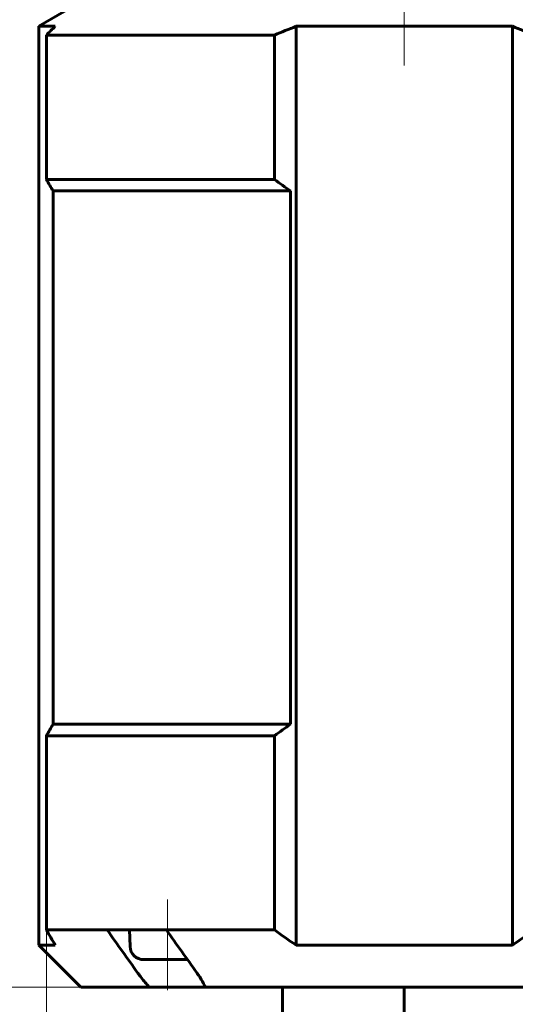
# Model space of a CAD drawing. Header units: millimetres. Extents: x 0 to 297, y 0 to 420.
# Tile 19 of 32: x 57 to 89, y 266 to 330. Entities that reach past the tile are written whole.
import ezdxf

# ---------------------------------------------------------------- set-up
doc = ezdxf.new("R2010")
doc.units = ezdxf.units.MM
for name, pattern in [('K5LT_AXLED', [12, 7.5, -1.5, 1.5, -1.5]), ('K5LT_BASIC', [0]), ('K5LT_THIN', [0])]:
    doc.linetypes.add(name, pattern=pattern)
doc.layers.add('Системный слой', color=7, linetype='Continuous')
doc.layers.add('Системный слой (1)', color=7, linetype='Continuous', true_color=0x6c6c6c)
doc.styles.add('KDIMTEXTSTYLE', font='txt', dxfattribs={"width": 0.96, "oblique": 15, "height": 5})
doc.styles.add('KTEXTSTYLE', font='txt', dxfattribs={"width": 0.96, "height": 5})
doc.dimstyles.new('KDIMSTYLE (0.50)', dxfattribs={"dimtxt": 5, "dimasz": 1, "dimexe": 2, "dimexo": 0, "dimgap": 1, "dimtad": 1, "dimlfac": 2, "dimtxsty": 'KDIMTEXTSTYLE', "dimsah": 1, "dimcen": 0, "dimdle": 1, "dimadec": 0, "dimazin": 0, "dimtfac": 0.667, "dimtmove": 0, "dimatfit": 3, "dimfxl": 1, "dimtvp": 1, "dimtolj": 1, "dimtzin": 0, "dimarcsym": 0})

# ---------------------------------------------------------------- blocks, each defined once
blk = doc.blocks.new('U10')
at = {"layer": 'Системный слой (1)', "color": 143, "linetype": 'K5LT_BASIC', "lineweight": 60, "true_color": 0x33acca}
for p, q in [((64.841, 268.725), (66.394, 268.725)), ((66.394, 268.725), (67.713, 268.725))]:
    blk.add_line(p, q, dxfattribs=at)
blk = doc.blocks.new('D0')
at = {"layer": 'Системный слой (1)'}
for points in [[(35.069, 345.425), (34.41, 350.425), (33.752, 345.425), (34.41, 345.925)], [(34.41, 255.425), (35.069, 260.425), (34.41, 259.925), (33.752, 260.425)]]:
    blk.add_hatch(color=7, dxfattribs=at).paths.add_polyline_path(points)
at = {"layer": 'Системный слой (1)', "color": 7, "linetype": 'K5LT_THIN', "lineweight": 18, "true_color": 0xffffff}
for p, q in [((61.451, 350.425), (32.41, 350.425)), ((33.752, 345.425), (34.41, 350.425)), ((34.41, 350.425), (35.069, 345.425)), ((34.41, 255.425), (34.41, 350.425)), ((34.41, 345.925), (33.752, 345.425)), ((35.069, 345.425), (34.41, 345.925)), ((34.41, 255.425), (33.752, 260.425)), ((33.752, 260.425), (34.41, 259.925)), ((34.41, 259.925), (35.069, 260.425)), ((35.069, 260.425), (34.41, 255.425)), ((76.201, 255.425), (32.41, 255.425))]:
    blk.add_line(p, q, dxfattribs=at)
blk.add_wipeout([(33.41, 295.863), (26.029, 295.863), (26.029, 309.421), (33.41, 309.421)]).dxf.layer = 'Системный слой (1)'
at = {"layer": 'Системный слой (1)', "color": 7, "insert": (26.823, 295.863), "char_height": 5, "attachment_point": 1, "rotation": 90, "style": 'KTEXTSTYLE'}
blk.add_mtext('\\fArial|b0|c204|p34;\\H5.0;\\W1.000;\\Q15;\\fGOST Type AU|b0|i0|c204|p34;\\Q15;\\W0.960;189,5', dxfattribs=at)
blk = doc.blocks.new('KDIMARROW_01')
at = {"layer": 'Системный слой'}
blk.add_hatch(color=0, dxfattribs=at).paths.add_polyline_path([(-5, -0.658), (0, 0), (-5, 0.658), (-4.5, 0)])
at = {"layer": 'Системный слой', "color": 0, "linetype": 'K5LT_THIN', "lineweight": 18}
for p, q in [((-4.5, 0), (-5, 0.658)), ((-5, 0.658), (0, 0)), ((0, 0), (-5, -0.658)), ((-5, -0.658), (-4.5, 0))]:
    blk.add_line(p, q, dxfattribs=at)
at = {"layer": 'Системный слой (1)', "color": 0, "linetype": 'K5LT_THIN', "lineweight": 18}
blk.add_line((81.951, 336.425), (81.451, 336.425), dxfattribs=at)
blk = doc.blocks.new('D1')
at = {"layer": 'Системный слой (1)'}
for points in [[(45.844, 345.425), (45.186, 350.425), (44.528, 345.425), (45.186, 345.925)], [(45.186, 266.925), (45.844, 271.925), (45.186, 271.425), (44.528, 271.925)]]:
    blk.add_hatch(color=7, dxfattribs=at).paths.add_polyline_path(points)
at = {"layer": 'Системный слой (1)', "color": 7, "linetype": 'K5LT_THIN', "lineweight": 18, "true_color": 0xffffff}
for p, q in [((61.451, 350.425), (43.186, 350.425)), ((44.528, 345.425), (45.186, 350.425)), ((45.186, 350.425), (45.844, 345.425)), ((45.186, 266.925), (45.186, 350.425)), ((45.186, 345.925), (44.528, 345.425)), ((45.844, 345.425), (45.186, 345.925)), ((45.186, 266.925), (44.528, 271.925)), ((44.528, 271.925), (45.186, 271.425)), ((45.186, 271.425), (45.844, 271.925)), ((45.844, 271.925), (45.186, 266.925)), ((68.872, 266.925), (43.186, 266.925))]:
    blk.add_line(p, q, dxfattribs=at)
blk.add_wipeout([(44.186, 303.465), (36.804, 303.465), (36.804, 313.467), (44.186, 313.467)]).dxf.layer = 'Системный слой (1)'
at = {"layer": 'Системный слой (1)', "color": 7, "insert": (37.599, 303.465), "char_height": 5, "attachment_point": 1, "rotation": 90, "style": 'KTEXTSTYLE'}
blk.add_mtext('\\fArial|b0|c204|p34;\\H5.0;\\W1.000;\\Q15;\\fGOST Type AU|b0|i0|c204|p34;\\Q15;\\W0.960;167', dxfattribs=at)
blk = doc.blocks.new('D5')
at = {"layer": 'Системный слой (1)'}
for points in [[(62.946, 202.731), (63.446, 203.389), (58.446, 202.731), (63.446, 202.073)], [(120.451, 202.731), (115.451, 203.389), (115.951, 202.731), (115.451, 202.073)]]:
    blk.add_hatch(color=7, dxfattribs=at).paths.add_polyline_path(points)
at = {"layer": 'Системный слой (1)', "color": 7, "linetype": 'K5LT_THIN', "lineweight": 18, "true_color": 0xffffff}
for p, q in [((120.451, 278.396), (120.451, 200.731)), ((58.446, 270.675), (58.446, 200.731)), ((58.446, 202.731), (63.446, 203.389)), ((63.446, 203.389), (62.946, 202.731)), ((115.951, 202.731), (115.451, 203.389)), ((115.451, 203.389), (120.451, 202.731)), ((63.446, 202.073), (58.446, 202.731)), ((58.446, 202.731), (120.451, 202.731)), ((62.946, 202.731), (63.446, 202.073)), ((120.451, 202.731), (115.451, 202.073)), ((115.451, 202.073), (115.951, 202.731))]:
    blk.add_line(p, q, dxfattribs=at)
blk.add_wipeout([(84.371, 203.731), (84.371, 211.113), (94.119, 211.113), (94.119, 203.731)]).dxf.layer = 'Системный слой (1)'
at = {"layer": 'Системный слой (1)', "color": 7, "insert": (84.371, 210.319), "char_height": 5, "attachment_point": 1, "style": 'KTEXTSTYLE'}
blk.add_mtext('\\fArial|b0|c204|p34;\\H5.0;\\W1.000;\\Q15;\\fGOST Type AU|b0|i0|c204|p34;\\Q15;\\W0.960;124', dxfattribs=at)

msp = doc.modelspace()

# ---------------------------------------------------------------- linework, layer by layer
at = {"layer": 'Системный слой (1)', "color": 30, "linetype": 'K5LT_AXLED', "lineweight": 18, "true_color": 0xff8000}
for p, q in [((81.9507, 327.4038), (81.9507, 352.4245)), ((66.3944, 266.7245), (66.3944, 272.6745))]:
    msp.add_line(p, q, dxfattribs=at)
at = {"layer": 'Системный слой (1)', "color": 143, "linetype": 'K5LT_BASIC', "lineweight": 60, "true_color": 0x33acca}
for p, q in [((60.4507, 331.4245), (57.9507, 329.9812)), ((57.9507, 269.6745), (57.9507, 329.9812)), ((57.9507, 329.9812), (59.0281, 329.9812)), ((74.8405, 329.9812), (81.9507, 329.9812)), ((74.8405, 269.6745), (74.8405, 329.9812)), ((81.9507, 329.9812), (89.0609, 329.9812)), ((89.0609, 269.6745), (89.0609, 329.9812)), ((58.4459, 329.4038), (73.4347, 329.4038)), ((58.4459, 319.9245), (58.4459, 329.4038)), ((73.4347, 319.9245), (73.4347, 329.4038)), ((58.4459, 319.9245), (73.4347, 319.9245)), ((58.8796, 319.1745), (58.8796, 284.1745)), ((58.8796, 319.1745), (74.4818, 319.1745)), ((74.4818, 319.1745), (74.4818, 284.1745)), ((58.8796, 284.1745), (74.4818, 284.1745)), ((58.4459, 283.4245), (73.4347, 283.4245)), ((58.4459, 270.6745), (58.4459, 283.4245)), ((73.4347, 270.6745), (73.4347, 283.4245)), ((58.4459, 270.6745), (62.4358, 270.6745)), ((62.4358, 270.6745), (66.3249, 270.6745)), ((63.9419, 269.5853), (63.8944, 270.6745)), ((66.3249, 270.6745), (73.4347, 270.6745)), ((57.9507, 269.6745), (60.7007, 266.9245)), ((57.9507, 269.6745), (59.0281, 269.6745)), ((74.8405, 269.6745), (89.0609, 269.6745)), ((60.7007, 266.9245), (65.202, 266.9245)), ((65.202, 266.9245), (68.8724, 266.9245)), ((68.8724, 266.9245), (95.029, 266.9245)), ((73.9507, 261.1745), (73.9507, 266.9245)), ((81.9507, 261.1745), (81.9507, 266.9245))]:
    msp.add_line(p, q, dxfattribs=at)
msp.add_arc((64.8411, 269.6245), 0.9, 182.5, 270, dxfattribs=at)
for points in [[(59.0281, 329.9812), (58.8334, 329.7933), (58.6393, 329.6007), (58.4459, 329.4038)], [(74.8405, 329.9812), (74.3703, 329.7933), (73.9018, 329.6007), (73.4347, 329.4038)], [(89.0609, 329.9812), (89.5311, 329.7933), (89.9997, 329.6007), (90.4667, 329.4038)], [(58.8796, 319.1745), (58.7341, 319.4211), (58.5896, 319.6712), (58.4459, 319.9245)], [(74.4818, 319.1745), (74.1307, 319.4211), (73.7817, 319.6712), (73.4347, 319.9245)], [(58.8796, 284.1745), (58.7341, 283.928), (58.5896, 283.6779), (58.4459, 283.4245)], [(74.4818, 284.1745), (74.1307, 283.928), (73.7817, 283.6779), (73.4347, 283.4245)], [(59.0281, 269.6745), (58.8324, 270.0014), (58.6384, 270.3351), (58.4459, 270.6745)], [(64.4498, 267.8458), (63.7782, 268.7883), (63.1069, 269.7312), (62.4358, 270.6745)], [(68.3389, 267.8458), (67.6673, 268.7883), (66.996, 269.7312), (66.3249, 270.6745)], [(74.8405, 269.6745), (74.368, 270.0014), (73.8996, 270.3351), (73.4347, 270.6745)], [(89.0609, 269.6745), (89.5334, 270.0014), (90.0018, 270.3351), (90.4667, 270.6745)]]:
    msp.add_open_spline(points, degree=3, dxfattribs=at)
for points, knots in [([(65.202, 266.9245), (65.1088, 267.0255), (64.9284, 267.2293), (64.6768, 267.5373), (64.523, 267.743), (64.4498, 267.8458)], [0, 0, 0, 0, 1.9907027, 3.9906117, 6, 6, 6, 6]), ([(68.8724, 266.9245), (68.8297, 267.0209), (68.7356, 267.2138), (68.5599, 267.5208), (68.4203, 267.7316), (68.3389, 267.8458)], [0, 0, 0, 0, 1.8900813, 3.7777326, 6, 6, 6, 6])]:
    msp.add_open_spline(points, degree=3, knots=knots, dxfattribs=at)

# ---------------------------------------------------------------- block references
at = {"layer": 'Системный слой (1)'}
msp.add_blockref('U10', (0, 0), dxfattribs=at)

# ---------------------------------------------------------------- next in the draw order: dimensions: what is measured, and where the dimension line sits
at = {"layer": 'Системный слой (1)', "color": 7}
dim = msp.add_linear_dim(base=(34.4104, 255.4245), p1=(61.4507, 350.4245), p2=(76.2007, 255.4245), angle=90, text='\\fGOST Type AU|b0|c204|p34;\\H5.0;\\W0.960;\\Q15;\\fGOST Type AU|b0|c204|p34;\\H5.0;\\W0.960;\\Q15;\\fGOST Type AU|b0|i0|c204|p34;\\Q15;189,5', dimstyle='KDIMSTYLE (0.50)', override={"dimexo": 0, "dimblk1": 'KDIMARROW_01', "dimblk2": 'KDIMARROW_01', "dimse1": 0, "dimse2": 0, "dimclrt": 7, "dimtolj": 1}, dxfattribs=at)
dim.commit()
dim.dimension.update_dxf_attribs({"geometry": 'D0', "text_midpoint": (34.4104, 302.9245), "dimtype": 160})

# ---------------------------------------------------------------- next in the draw order: dimensions: what is measured, and where the dimension line sits
dim = msp.add_linear_dim(base=(45.1862, 266.9245), p1=(61.4507, 350.4245), p2=(68.8724, 266.9245), angle=90, dimstyle='KDIMSTYLE (0.50)', override={"dimexo": 0, "dimpost": '\\fGOST Type AU|b0|c204|p34;\\H5.0;\\W0.960;\\Q15;<>', "dimblk1": 'KDIMARROW_01', "dimblk2": 'KDIMARROW_01', "dimse1": 0, "dimse2": 0, "dimclrt": 7, "dimtol": 1, "dimtp": 0, "dimtm": 0, "dimtdec": 5, "dimtolj": 1}, dxfattribs=at)
dim.commit()
dim.dimension.update_dxf_attribs({"geometry": 'D1', "text_midpoint": (45.1862, 308.6745), "dimtype": 160})

# ---------------------------------------------------------------- next in the draw order: dimensions: what is measured, and where the dimension line sits
dim = msp.add_linear_dim(base=(58.4459, 202.7312), p1=(120.4507, 278.3958), p2=(58.4459, 270.6745), dimstyle='KDIMSTYLE (0.50)', override={"dimexo": 0, "dimpost": '\\fGOST Type AU|b0|c204|p34;\\H5.0;\\W0.960;\\Q15;<>', "dimblk1": 'KDIMARROW_01', "dimblk2": 'KDIMARROW_01', "dimse1": 0, "dimse2": 0, "dimclrt": 7, "dimtol": 1, "dimtp": 0, "dimtm": 0, "dimtdec": 5, "dimtolj": 1}, dxfattribs=at)
dim.commit()
dim.dimension.update_dxf_attribs({"geometry": 'D5', "text_midpoint": (89.4483, 202.7312), "dimtype": 160})

doc.saveas('drawing.dxf')
